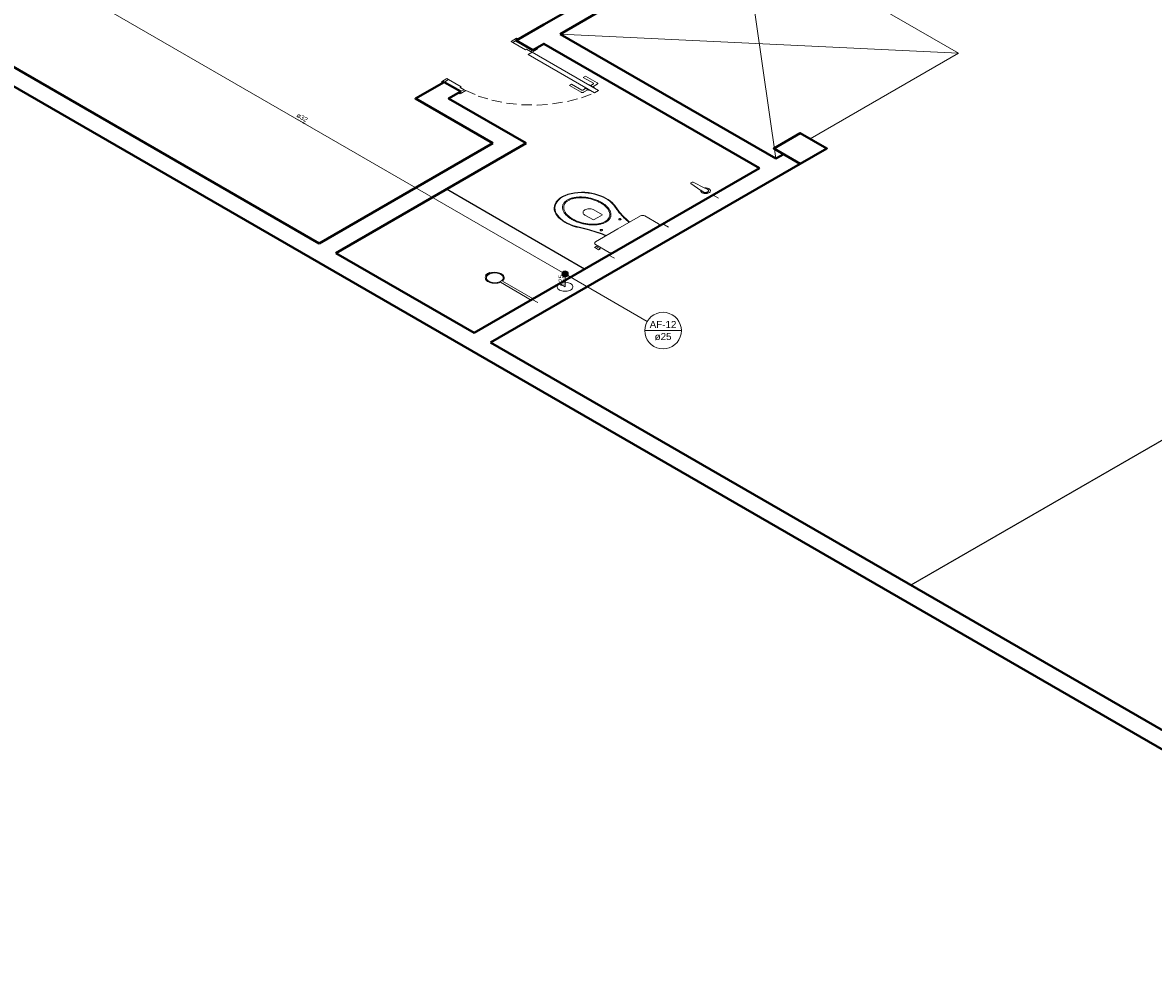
# Model space of a CAD drawing. Header units: millimetres. Extents: x 1946 to 2089, y 4107 to 4191.
# Tile 3 of 12: x 2000 to 2036, y 4109 to 4138. Entities that reach past the tile are written whole.
import ezdxf

# ---------------------------------------------------------------- set-up
doc = ezdxf.new("R2010")
doc.units = ezdxf.units.MM
doc.header["$MEASUREMENT"] = 0
doc.linetypes.add('HIDDEN2', pattern=[0.47625, 0.3175, -0.15875])
for name, color, linetype, lineweight in [('AF-Colunas', 4, 'Continuous', 5), ('AF-Condutos', 4, 'Continuous', 5), ('AF-Indicação coluna', 5, 'Continuous', 5), ('AF-Sentido conduto', 9, 'Continuous', 5), ('AF-Textos conduto', 7, 'Continuous', 5), ('MB_ALVENARIA', 7, 'Continuous', 40), ('MB_ESQUADRIA', 7, 'Continuous', 5), ('MB_MOBILIÁRIO', 8, 'Continuous', 13), ('Nível 1', 7, 'Continuous', 5)]:
    doc.layers.add(name, color=color, linetype=linetype, lineweight=lineweight)
doc.layers.add('ARQ-PISO', color=8, linetype='Continuous')
doc.styles.add('Arial', font='txt')

msp = doc.modelspace()

# ---------------------------------------------------------------- hatches: boundary and pattern name
at = {"layer": 'AF-Sentido conduto', "linetype": 'Continuous'}
for points in [[(2009.163, 4134.734), (2009.093, 4134.805), (2009.067, 4134.76)], [(2017.288, 4129.643), (2017.314, 4129.74), (2017.262, 4129.74)]]:
    msp.add_hatch(color=256, dxfattribs=at).paths.add_polyline_path(points)

# ---------------------------------------------------------------- linework, layer by layer
at = {"layer": 'AF-Colunas', "const_width": 0.1}
msp.add_lwpolyline([(2017.338, 4130.043, 1), (2017.238, 4130.043, 1)], format="xyb", close=True, dxfattribs=at)
at = {"layer": 'AF-Colunas'}
msp.add_circle((2017.288, 4130.043), 0.1, dxfattribs=at)
at = {"layer": 'AF-Condutos'}
for p, q in [((2000.865, 4139.525), (2017.202, 4130.093)), ((2017.288, 4129.943), (2017.288, 4129.643))]:
    msp.add_line(p, q, dxfattribs=at)
msp.add_lwpolyline([(2017.461, 4129.743), (2017.429, 4129.759), (2017.392, 4129.771), (2017.352, 4129.78), (2017.31, 4129.784), (2017.267, 4129.784), (2017.225, 4129.78), (2017.185, 4129.771), (2017.148, 4129.759), (2017.115, 4129.743), (2017.088, 4129.724), (2017.066, 4129.703), (2017.052, 4129.68), (2017.044, 4129.655), (2017.044, 4129.631), (2017.052, 4129.606), (2017.066, 4129.583), (2017.088, 4129.562), (2017.115, 4129.543), (2017.148, 4129.527), (2017.185, 4129.515), (2017.225, 4129.506), (2017.267, 4129.502), (2017.31, 4129.502), (2017.352, 4129.506), (2017.392, 4129.515), (2017.429, 4129.527), (2017.461, 4129.543), (2017.489, 4129.562), (2017.51, 4129.583), (2017.525, 4129.606), (2017.532, 4129.631), (2017.532, 4129.655), (2017.525, 4129.68), (2017.51, 4129.703), (2017.489, 4129.724), (2017.461, 4129.743)], dxfattribs=at)
at = {"layer": 'AF-Indicação coluna'}
for p, q in [((2019.86, 4128.558), (2017.375, 4129.993)), ((2019.784, 4128.271), (2020.93, 4128.271))]:
    msp.add_line(p, q, dxfattribs=at)
msp.add_lwpolyline([(2020.93, 4128.271), (2020.921, 4128.371), (2020.895, 4128.467), (2020.853, 4128.558), (2020.796, 4128.64), (2020.725, 4128.711), (2020.643, 4128.768), (2020.553, 4128.81), (2020.456, 4128.836), (2020.357, 4128.845), (2020.257, 4128.836), (2020.161, 4128.81), (2020.07, 4128.768), (2019.988, 4128.711), (2019.918, 4128.64), (2019.86, 4128.558), (2019.818, 4128.467), (2019.792, 4128.371), (2019.784, 4128.271), (2019.792, 4128.172), (2019.818, 4128.075), (2019.86, 4127.985), (2019.918, 4127.903), (2019.988, 4127.832), (2020.07, 4127.775), (2020.161, 4127.733), (2020.257, 4127.707), (2020.357, 4127.698), (2020.456, 4127.707), (2020.553, 4127.733), (2020.643, 4127.775), (2020.725, 4127.832), (2020.796, 4127.903), (2020.853, 4127.985), (2020.895, 4128.075), (2020.921, 4128.172), (2020.93, 4128.271)], dxfattribs=at)
at = {"layer": 'AF-Sentido conduto'}
for points in [[(2008.817, 4134.934), (2009.163, 4134.734)], [(2017.288, 4130.043), (2017.288, 4129.643)]]:
    msp.add_lwpolyline(points, dxfattribs=at)
at = {"layer": 'ARQ-PISO'}
msp.add_line((2017.901, 4130.197), (2013.571, 4132.697), dxfattribs=at)
msp.add_lwpolyline([(2039.378, 4126.797), (2028.12, 4120.297)], dxfattribs=at)
at = {"layer": 'MB_ALVENARIA'}
for p, q in [((2047.484, 4108.517), (1946.394, 4166.881)), ((2009.587, 4130.997), (1995.73, 4138.997)), ((2015.753, 4137.357), (2016.619, 4137.857)), ((2017.139, 4137.557), (2023.894, 4133.657)), ((2014.437, 4128.197), (2010.106, 4130.697)), ((2038.928, 4114.057), (2014.956, 4127.897))]:
    msp.add_line(p, q, dxfattribs=at)
for points in [[(2016.619, 4137.857), (2018.005, 4138.657)], [(2017.139, 4137.557), (2018.524, 4138.357)], [(2016.273, 4137.057), (2015.753, 4137.357)], [(2016.273, 4137.057), (2016.619, 4137.257), (2023.374, 4133.357)], [(2015.025, 4134.137), (2012.601, 4135.537), (2013.501, 4136.057)], [(2014.021, 4135.757), (2013.501, 4136.057)], [(2016.065, 4134.137), (2013.64, 4135.537), (2014.021, 4135.757)], [(2024.656, 4133.497), (2025.487, 4133.977), (2024.656, 4134.457), (2023.824, 4133.977), (2024.656, 4133.497)], [(2015.025, 4134.137), (2009.587, 4130.997)], [(2016.065, 4134.137), (2010.106, 4130.697)], [(2023.894, 4133.657), (2024.136, 4133.797)], [(2014.437, 4128.197), (2023.374, 4133.357)], [(2014.437, 4128.197), (2023.374, 4133.357), (2023.374, 4133.357)], [(2014.956, 4127.897), (2024.656, 4133.497)]]:
    msp.add_lwpolyline(points, dxfattribs=at)
at = {"layer": 'MB_ESQUADRIA'}
for p, q in [((2015.649, 4137.297), (2015.77, 4137.367)), ((2015.649, 4137.297), (2015.77, 4137.367)), ((2015.649, 4137.297), (2015.77, 4137.367)), ((2015.649, 4137.297), (2015.77, 4137.367)), ((2016.047, 4137.067), (2015.649, 4137.297)), ((2016.047, 4137.067), (2015.649, 4137.297)), ((2016.047, 4137.067), (2015.649, 4137.297)), ((2016.047, 4137.067), (2015.649, 4137.297)), ((2016.082, 4137.087), (2016.047, 4137.067)), ((2016.082, 4137.087), (2016.047, 4137.067)), ((2016.082, 4137.087), (2016.047, 4137.067)), ((2016.082, 4137.087), (2016.047, 4137.067)), ((2016.082, 4137.087), (2016.203, 4137.017)), ((2016.082, 4137.087), (2016.203, 4137.017)), ((2016.082, 4137.087), (2016.203, 4137.017)), ((2016.082, 4137.087), (2016.203, 4137.017)), ((2016.203, 4137.017), (2016.29, 4137.067)), ((2016.203, 4137.017), (2016.29, 4137.067)), ((2016.203, 4137.017), (2016.29, 4137.067)), ((2016.203, 4137.017), (2016.29, 4137.067)), ((2013.64, 4136.136), (2013.518, 4136.066)), ((2013.64, 4136.136), (2013.518, 4136.066)), ((2014.038, 4135.907), (2013.64, 4136.136)), ((2014.038, 4135.907), (2013.64, 4136.136)), ((2017.926, 4136.241), (2017.856, 4136.201)), ((2017.926, 4136.241), (2017.856, 4136.201)), ((2017.856, 4136.201), (2018.175, 4136.017)), ((2017.856, 4136.201), (2018.175, 4136.017)), ((2018.296, 4136.027), (2017.926, 4136.241)), ((2018.296, 4136.027), (2017.926, 4136.241)), ((2014.003, 4135.887), (2014.038, 4135.907)), ((2014.003, 4135.887), (2014.038, 4135.907)), ((2014.003, 4135.887), (2014.125, 4135.817)), ((2014.003, 4135.887), (2014.125, 4135.817)), ((2014.125, 4135.817), (2014.038, 4135.767)), ((2014.125, 4135.817), (2014.038, 4135.767)), ((2017.423, 4135.951), (2017.492, 4135.991)), ((2017.423, 4135.951), (2017.492, 4135.991)), ((2017.794, 4135.737), (2017.423, 4135.951)), ((2017.794, 4135.737), (2017.423, 4135.951)), ((2017.492, 4135.991), (2017.811, 4135.807)), ((2017.492, 4135.991), (2017.811, 4135.807)), ((2017.846, 4135.807), (2017.928, 4135.854)), ((2017.846, 4135.807), (2017.928, 4135.854)), ((2017.997, 4135.814), (2017.863, 4135.737)), ((2017.997, 4135.814), (2017.863, 4135.737)), ((2017.893, 4135.874), (2017.915, 4135.887)), ((2017.893, 4135.874), (2017.915, 4135.887)), ((2018.04, 4135.789), (2017.893, 4135.874)), ((2018.04, 4135.789), (2017.893, 4135.874)), ((2018.058, 4135.97), (2018.036, 4135.957)), ((2018.058, 4135.97), (2018.036, 4135.957)), ((2018.062, 4135.802), (2018.04, 4135.789)), ((2018.062, 4135.802), (2018.04, 4135.789)), ((2018.206, 4135.884), (2018.058, 4135.97)), ((2018.206, 4135.884), (2018.058, 4135.97)), ((2018.175, 4135.997), (2018.093, 4135.949)), ((2018.175, 4135.997), (2018.093, 4135.949)), ((2018.162, 4135.909), (2018.296, 4135.987)), ((2018.162, 4135.909), (2018.296, 4135.987)), ((2018.184, 4135.872), (2018.206, 4135.884)), ((2018.184, 4135.872), (2018.206, 4135.884))]:
    msp.add_line(p, q, dxfattribs=at)
at = {"layer": 'MB_ESQUADRIA', "linetype": 'Continuous'}
for points in [[(2022.854, 4140.857), (2029.609, 4136.957)], [(2022.854, 4140.857), (2023.894, 4133.657)], [(2017.139, 4137.557), (2029.609, 4136.957)], [(2024.967, 4134.277), (2029.609, 4136.957)]]:
    msp.add_lwpolyline(points, dxfattribs=at)
at = {"layer": 'MB_ESQUADRIA'}
for points in [[(2015.649, 4137.297), (2015.597, 4137.327), (2015.77, 4137.427), (2015.822, 4137.397), (2015.77, 4137.367)], [(2015.649, 4137.297), (2015.597, 4137.327), (2015.77, 4137.427), (2015.822, 4137.397), (2015.77, 4137.367)], [(2015.649, 4137.297), (2015.597, 4137.327), (2015.77, 4137.427), (2015.822, 4137.397), (2015.77, 4137.367)], [(2015.649, 4137.297), (2015.597, 4137.327), (2015.77, 4137.427), (2015.822, 4137.397), (2015.77, 4137.367)], [(2018.212, 4135.717), (2016.134, 4136.917), (2016.255, 4136.987), (2018.334, 4135.787), (2018.212, 4135.717)], [(2016.29, 4137.067), (2016.376, 4137.117), (2016.428, 4137.087), (2016.255, 4136.987), (2016.203, 4137.017), (2016.203, 4137.017)], [(2016.29, 4137.067), (2016.376, 4137.117), (2016.428, 4137.087), (2016.255, 4136.987), (2016.203, 4137.017), (2016.203, 4137.017)], [(2016.29, 4137.067), (2016.376, 4137.117), (2016.428, 4137.087), (2016.255, 4136.987), (2016.203, 4137.017), (2016.203, 4137.017)], [(2016.29, 4137.067), (2016.376, 4137.117), (2016.428, 4137.087), (2016.255, 4136.987), (2016.203, 4137.017), (2016.203, 4137.017)], [(2013.64, 4136.136), (2013.588, 4136.166), (2013.414, 4136.066), (2013.466, 4136.036), (2013.518, 4136.066)], [(2013.64, 4136.136), (2013.588, 4136.166), (2013.414, 4136.066), (2013.466, 4136.036), (2013.518, 4136.066)], [(2014.038, 4135.767), (2013.952, 4135.717), (2014.004, 4135.687), (2014.177, 4135.787), (2014.125, 4135.817), (2014.125, 4135.817)], [(2014.038, 4135.767), (2013.952, 4135.717), (2014.004, 4135.687), (2014.177, 4135.787), (2014.125, 4135.817), (2014.125, 4135.817)], [(2017.811, 4135.807), (2017.814, 4135.805), (2017.818, 4135.804), (2017.822, 4135.803), (2017.826, 4135.803), (2017.83, 4135.803), (2017.835, 4135.803), (2017.839, 4135.804), (2017.842, 4135.805), (2017.846, 4135.807)], [(2017.811, 4135.807), (2017.814, 4135.805), (2017.818, 4135.804), (2017.822, 4135.803), (2017.826, 4135.803), (2017.83, 4135.803), (2017.835, 4135.803), (2017.839, 4135.804), (2017.842, 4135.805), (2017.846, 4135.807)], [(2018.175, 4135.997), (2018.178, 4135.999), (2018.18, 4136.001), (2018.181, 4136.003), (2018.182, 4136.005), (2018.182, 4136.008), (2018.181, 4136.01), (2018.18, 4136.013), (2018.178, 4136.015), (2018.175, 4136.017)], [(2018.175, 4135.997), (2018.178, 4135.999), (2018.18, 4136.001), (2018.181, 4136.003), (2018.182, 4136.005), (2018.182, 4136.008), (2018.181, 4136.01), (2018.18, 4136.013), (2018.178, 4136.015), (2018.175, 4136.017)], [(2018.296, 4135.987), (2018.299, 4135.988), (2018.302, 4135.99), (2018.304, 4135.992), (2018.306, 4135.995), (2018.307, 4135.997), (2018.309, 4135.999), (2018.31, 4136.002), (2018.31, 4136.004), (2018.31, 4136.007), (2018.31, 4136.009), (2018.31, 4136.012), (2018.309, 4136.014), (2018.307, 4136.016), (2018.306, 4136.019), (2018.304, 4136.021), (2018.302, 4136.023), (2018.299, 4136.025), (2018.296, 4136.027)], [(2018.296, 4135.987), (2018.299, 4135.988), (2018.302, 4135.99), (2018.304, 4135.992), (2018.306, 4135.995), (2018.307, 4135.997), (2018.309, 4135.999), (2018.31, 4136.002), (2018.31, 4136.004), (2018.31, 4136.007), (2018.31, 4136.009), (2018.31, 4136.012), (2018.309, 4136.014), (2018.307, 4136.016), (2018.306, 4136.019), (2018.304, 4136.021), (2018.302, 4136.023), (2018.299, 4136.025), (2018.296, 4136.027)], [(2017.794, 4135.737), (2017.797, 4135.735), (2017.8, 4135.734), (2017.804, 4135.732), (2017.808, 4135.731), (2017.812, 4135.73), (2017.816, 4135.73), (2017.82, 4135.729), (2017.824, 4135.729), (2017.828, 4135.729), (2017.833, 4135.729), (2017.837, 4135.729), (2017.841, 4135.73), (2017.845, 4135.73), (2017.849, 4135.731), (2017.853, 4135.732), (2017.856, 4135.734), (2017.86, 4135.735), (2017.863, 4135.737)], [(2017.794, 4135.737), (2017.797, 4135.735), (2017.8, 4135.734), (2017.804, 4135.732), (2017.808, 4135.731), (2017.812, 4135.73), (2017.816, 4135.73), (2017.82, 4135.729), (2017.824, 4135.729), (2017.828, 4135.729), (2017.833, 4135.729), (2017.837, 4135.729), (2017.841, 4135.73), (2017.845, 4135.73), (2017.849, 4135.731), (2017.853, 4135.732), (2017.856, 4135.734), (2017.86, 4135.735), (2017.863, 4135.737)]]:
    msp.add_lwpolyline(points, dxfattribs=at)
at = {"layer": 'MB_ESQUADRIA', "linetype": 'HIDDEN2'}
msp.add_lwpolyline([(2014.177, 4135.787), (2014.566, 4135.619), (2014.994, 4135.487), (2015.453, 4135.395), (2015.93, 4135.344), (2016.416, 4135.335), (2016.898, 4135.37), (2017.365, 4135.446), (2017.807, 4135.562), (2018.212, 4135.717)], dxfattribs=at)
msp.add_lwpolyline([(2014.177, 4135.787), (2014.566, 4135.619), (2014.994, 4135.487), (2015.453, 4135.395), (2015.93, 4135.344), (2016.416, 4135.335), (2016.898, 4135.37), (2017.365, 4135.446), (2017.807, 4135.562), (2018.212, 4135.717)], dxfattribs=at)
at = {"layer": 'MB_MOBILIÁRIO'}
for p, q in [((2021.23, 4132.896), (2021.266, 4132.917)), ((2021.665, 4132.737), (2021.3, 4132.917)), ((2021.538, 4132.664), (2021.229, 4132.877)), ((2021.61, 4132.62), (2021.542, 4132.665)), ((2021.745, 4132.697), (2021.665, 4132.737)), ((2018.807, 4130.72), (2020.218, 4131.534)), ((2014.948, 4130.077), (2014.935, 4130.091)), ((2014.798, 4130.012), (2014.824, 4130.005)), ((2014.855, 4130.059), (2014.877, 4130.046)), ((2014.855, 4130.059), (2014.877, 4130.046)), ((2015.261, 4129.785), (2016.224, 4129.229)), ((2015.33, 4129.825), (2016.293, 4129.269)), ((2016.293, 4129.269), (2016.224, 4129.229))]:
    msp.add_line(p, q, dxfattribs=at)
for points in [[(2021.3, 4132.917), (2021.296, 4132.919), (2021.293, 4132.92), (2021.289, 4132.92), (2021.285, 4132.921), (2021.281, 4132.921), (2021.277, 4132.92), (2021.273, 4132.919), (2021.269, 4132.918), (2021.266, 4132.917)], [(2018.125, 4132.577), (2018.019, 4132.594), (2017.909, 4132.604), (2017.799, 4132.607), (2017.688, 4132.602), (2017.58, 4132.589), (2017.475, 4132.569), (2017.374, 4132.542), (2017.28, 4132.508), (2017.194, 4132.468)], [(2018.118, 4132.564), (2018.014, 4132.581), (2017.907, 4132.591), (2017.799, 4132.593), (2017.692, 4132.588), (2017.586, 4132.576), (2017.483, 4132.556), (2017.386, 4132.53), (2017.294, 4132.497), (2017.21, 4132.458)], [(2018.798, 4132.221), (2018.747, 4132.273), (2018.689, 4132.322), (2018.625, 4132.368), (2018.553, 4132.411), (2018.476, 4132.45), (2018.393, 4132.485), (2018.305, 4132.516), (2018.213, 4132.542), (2018.118, 4132.564)], [(2018.819, 4132.226), (2018.767, 4132.279), (2018.708, 4132.329), (2018.642, 4132.376), (2018.569, 4132.419), (2018.49, 4132.459), (2018.406, 4132.495), (2018.316, 4132.527), (2018.223, 4132.554), (2018.125, 4132.577)], [(2021.23, 4132.896), (2021.228, 4132.894), (2021.225, 4132.892), (2021.224, 4132.89), (2021.223, 4132.887), (2021.223, 4132.885), (2021.224, 4132.883), (2021.225, 4132.881), (2021.226, 4132.878), (2021.229, 4132.877)], [(2021.538, 4132.664), (2021.536, 4132.652), (2021.538, 4132.64), (2021.542, 4132.628), (2021.549, 4132.617), (2021.559, 4132.606), (2021.571, 4132.596), (2021.586, 4132.588), (2021.602, 4132.58), (2021.62, 4132.574), (2021.64, 4132.569), (2021.66, 4132.566), (2021.681, 4132.565), (2021.702, 4132.565), (2021.723, 4132.567), (2021.743, 4132.571), (2021.761, 4132.576), (2021.779, 4132.583), (2021.795, 4132.591), (2021.809, 4132.6), (2021.82, 4132.61), (2021.829, 4132.621), (2021.835, 4132.632), (2021.839, 4132.644), (2021.839, 4132.656), (2021.837, 4132.668), (2021.831, 4132.68), (2021.823, 4132.691), (2021.813, 4132.702), (2021.8, 4132.711), (2021.785, 4132.72), (2021.768, 4132.727), (2021.749, 4132.732), (2021.729, 4132.736), (2021.709, 4132.739), (2021.688, 4132.74), (2021.667, 4132.739)], [(2021.61, 4132.62), (2021.618, 4132.614), (2021.627, 4132.609), (2021.637, 4132.605), (2021.648, 4132.602), (2021.659, 4132.599), (2021.671, 4132.597), (2021.683, 4132.597), (2021.696, 4132.597), (2021.708, 4132.598), (2021.72, 4132.6), (2021.731, 4132.603), (2021.742, 4132.606), (2021.752, 4132.61), (2021.76, 4132.616), (2021.768, 4132.621), (2021.774, 4132.627), (2021.779, 4132.634), (2021.782, 4132.641), (2021.784, 4132.648), (2021.784, 4132.655), (2021.783, 4132.662), (2021.78, 4132.669), (2021.776, 4132.676), (2021.77, 4132.682), (2021.763, 4132.688), (2021.754, 4132.693), (2021.745, 4132.697)], [(2017.188, 4132.464), (2017.118, 4132.414), (2017.06, 4132.36), (2017.013, 4132.302), (2016.978, 4132.241), (2016.956, 4132.179), (2016.947, 4132.115), (2016.951, 4132.051), (2016.968, 4131.988), (2016.998, 4131.926)], [(2017.205, 4132.455), (2017.137, 4132.406), (2017.08, 4132.353), (2017.034, 4132.297), (2017, 4132.238), (2016.979, 4132.177), (2016.97, 4132.115), (2016.974, 4132.052), (2016.991, 4131.991), (2017.02, 4131.931)], [(2018.569, 4131.67), (2018.548, 4131.659), (2018.527, 4131.649), (2018.505, 4131.639), (2018.482, 4131.63), (2018.458, 4131.622), (2018.433, 4131.615), (2018.408, 4131.608), (2018.382, 4131.602), (2018.355, 4131.597), (2018.355, 4131.597), (2018.355, 4131.597), (2018.355, 4131.597), (2018.324, 4131.592), (2018.292, 4131.588), (2018.26, 4131.585), (2018.228, 4131.582), (2018.195, 4131.581), (2018.163, 4131.58), (2018.13, 4131.58), (2018.098, 4131.582), (2018.065, 4131.584), (2018.065, 4131.584), (2018.065, 4131.584), (2018.065, 4131.584), (2018.032, 4131.587), (2017.999, 4131.59), (2017.966, 4131.595), (2017.934, 4131.6), (2017.902, 4131.605), (2017.87, 4131.612), (2017.839, 4131.619), (2017.808, 4131.627), (2017.778, 4131.636), (2017.778, 4131.636), (2017.778, 4131.636), (2017.778, 4131.636), (2017.745, 4131.646), (2017.712, 4131.657), (2017.68, 4131.669), (2017.649, 4131.681), (2017.618, 4131.694), (2017.588, 4131.708), (2017.559, 4131.722), (2017.531, 4131.736), (2017.504, 4131.751), (2017.504, 4131.751), (2017.504, 4131.751), (2017.504, 4131.751), (2017.478, 4131.767), (2017.452, 4131.783), (2017.428, 4131.8), (2017.405, 4131.817), (2017.382, 4131.835), (2017.361, 4131.853), (2017.341, 4131.872), (2017.322, 4131.89), (2017.304, 4131.91), (2017.304, 4131.91), (2017.304, 4131.91), (2017.304, 4131.91), (2017.289, 4131.927), (2017.275, 4131.945), (2017.263, 4131.963), (2017.251, 4131.981), (2017.241, 4132), (2017.232, 4132.018), (2017.225, 4132.037), (2017.218, 4132.056), (2017.213, 4132.076), (2017.213, 4132.076), (2017.213, 4132.076), (2017.213, 4132.076), (2017.21, 4132.094), (2017.208, 4132.113), (2017.207, 4132.132), (2017.208, 4132.151), (2017.211, 4132.169), (2017.215, 4132.188), (2017.221, 4132.207), (2017.228, 4132.225), (2017.236, 4132.243), (2017.236, 4132.243), (2017.236, 4132.243), (2017.236, 4132.243), (2017.245, 4132.258), (2017.255, 4132.273), (2017.267, 4132.288), (2017.28, 4132.302), (2017.294, 4132.316), (2017.31, 4132.329), (2017.326, 4132.342), (2017.344, 4132.354), (2017.364, 4132.366), (2017.364, 4132.366), (2017.364, 4132.366), (2017.364, 4132.366), (2017.384, 4132.377), (2017.405, 4132.388), (2017.427, 4132.397), (2017.45, 4132.406), (2017.474, 4132.415), (2017.499, 4132.422), (2017.524, 4132.429), (2017.55, 4132.435), (2017.577, 4132.44), (2017.577, 4132.44), (2017.577, 4132.44), (2017.577, 4132.44), (2017.608, 4132.445), (2017.64, 4132.449), (2017.672, 4132.452), (2017.704, 4132.454), (2017.737, 4132.456), (2017.769, 4132.456), (2017.802, 4132.456), (2017.834, 4132.455), (2017.867, 4132.453), (2017.867, 4132.453), (2017.867, 4132.453), (2017.867, 4132.453), (2017.9, 4132.45), (2017.933, 4132.446), (2017.966, 4132.442), (2017.998, 4132.437), (2018.03, 4132.431), (2018.062, 4132.424), (2018.093, 4132.417), (2018.124, 4132.409), (2018.154, 4132.401), (2018.154, 4132.401), (2018.154, 4132.401), (2018.154, 4132.401), (2018.188, 4132.39), (2018.22, 4132.379), (2018.252, 4132.368), (2018.284, 4132.355), (2018.314, 4132.342), (2018.344, 4132.329), (2018.373, 4132.315), (2018.401, 4132.3), (2018.428, 4132.285), (2018.428, 4132.285), (2018.428, 4132.285), (2018.428, 4132.285), (2018.454, 4132.269), (2018.48, 4132.253), (2018.504, 4132.236), (2018.528, 4132.219), (2018.55, 4132.202), (2018.571, 4132.183), (2018.591, 4132.165), (2018.611, 4132.146), (2018.629, 4132.127), (2018.629, 4132.127), (2018.629, 4132.127), (2018.629, 4132.127), (2018.643, 4132.109), (2018.657, 4132.092), (2018.67, 4132.074), (2018.681, 4132.055), (2018.691, 4132.037), (2018.7, 4132.018), (2018.708, 4131.999), (2018.714, 4131.98), (2018.719, 4131.961), (2018.719, 4131.961), (2018.719, 4131.961), (2018.719, 4131.961), (2018.722, 4131.942), (2018.724, 4131.923), (2018.725, 4131.905), (2018.724, 4131.886), (2018.721, 4131.867), (2018.717, 4131.848), (2018.712, 4131.83), (2018.704, 4131.812), (2018.696, 4131.793), (2018.696, 4131.793), (2018.696, 4131.793), (2018.696, 4131.793), (2018.687, 4131.778), (2018.677, 4131.763), (2018.665, 4131.749), (2018.652, 4131.734), (2018.638, 4131.72), (2018.623, 4131.707), (2018.606, 4131.694), (2018.588, 4131.682), (2018.569, 4131.67), (2018.569, 4131.67), (2018.569, 4131.67)], [(2018.541, 4131.687), (2018.522, 4131.676), (2018.502, 4131.667), (2018.481, 4131.657), (2018.459, 4131.649), (2018.437, 4131.641), (2018.414, 4131.634), (2018.39, 4131.628), (2018.366, 4131.623), (2018.341, 4131.618), (2018.341, 4131.618), (2018.341, 4131.618), (2018.341, 4131.618), (2018.311, 4131.613), (2018.281, 4131.609), (2018.251, 4131.606), (2018.22, 4131.604), (2018.19, 4131.603), (2018.159, 4131.602), (2018.128, 4131.602), (2018.097, 4131.603), (2018.066, 4131.605), (2018.066, 4131.605), (2018.066, 4131.605), (2018.066, 4131.605), (2018.035, 4131.608), (2018.003, 4131.612), (2017.972, 4131.616), (2017.941, 4131.621), (2017.91, 4131.626), (2017.88, 4131.632), (2017.85, 4131.639), (2017.821, 4131.647), (2017.792, 4131.655), (2017.792, 4131.655), (2017.792, 4131.655), (2017.792, 4131.655), (2017.76, 4131.665), (2017.729, 4131.676), (2017.698, 4131.687), (2017.668, 4131.699), (2017.639, 4131.711), (2017.61, 4131.724), (2017.582, 4131.737), (2017.555, 4131.752), (2017.529, 4131.766), (2017.529, 4131.766), (2017.529, 4131.766), (2017.529, 4131.766), (2017.504, 4131.781), (2017.48, 4131.797), (2017.456, 4131.813), (2017.434, 4131.829), (2017.413, 4131.846), (2017.392, 4131.864), (2017.373, 4131.881), (2017.354, 4131.899), (2017.337, 4131.918), (2017.337, 4131.918), (2017.337, 4131.918), (2017.337, 4131.918), (2017.323, 4131.934), (2017.31, 4131.951), (2017.298, 4131.969), (2017.287, 4131.986), (2017.277, 4132.004), (2017.269, 4132.022), (2017.262, 4132.04), (2017.256, 4132.058), (2017.251, 4132.076), (2017.251, 4132.076), (2017.251, 4132.076), (2017.251, 4132.076), (2017.248, 4132.094), (2017.246, 4132.112), (2017.245, 4132.129), (2017.246, 4132.147), (2017.249, 4132.165), (2017.253, 4132.183), (2017.258, 4132.2), (2017.265, 4132.218), (2017.273, 4132.235), (2017.273, 4132.235), (2017.273, 4132.235), (2017.273, 4132.235), (2017.281, 4132.249), (2017.29, 4132.263), (2017.301, 4132.277), (2017.313, 4132.29), (2017.327, 4132.303), (2017.341, 4132.316), (2017.357, 4132.327), (2017.374, 4132.339), (2017.392, 4132.35), (2017.392, 4132.35), (2017.392, 4132.35), (2017.392, 4132.35), (2017.411, 4132.36), (2017.43, 4132.37), (2017.451, 4132.379), (2017.473, 4132.387), (2017.495, 4132.395), (2017.518, 4132.402), (2017.542, 4132.408), (2017.566, 4132.414), (2017.591, 4132.419), (2017.591, 4132.419), (2017.591, 4132.419), (2017.591, 4132.419), (2017.621, 4132.423), (2017.651, 4132.427), (2017.681, 4132.43), (2017.712, 4132.432), (2017.743, 4132.434), (2017.773, 4132.434), (2017.804, 4132.434), (2017.835, 4132.433), (2017.866, 4132.431), (2017.866, 4132.431), (2017.866, 4132.431), (2017.866, 4132.431), (2017.898, 4132.428), (2017.929, 4132.425), (2017.96, 4132.421), (2017.991, 4132.416), (2018.022, 4132.41), (2018.052, 4132.404), (2018.082, 4132.397), (2018.111, 4132.39), (2018.14, 4132.381), (2018.14, 4132.381), (2018.14, 4132.381), (2018.14, 4132.381), (2018.172, 4132.371), (2018.203, 4132.361), (2018.234, 4132.35), (2018.264, 4132.338), (2018.293, 4132.325), (2018.322, 4132.313), (2018.35, 4132.299), (2018.377, 4132.285), (2018.403, 4132.27), (2018.403, 4132.27), (2018.403, 4132.27), (2018.403, 4132.27), (2018.428, 4132.255), (2018.452, 4132.24), (2018.476, 4132.224), (2018.498, 4132.207), (2018.52, 4132.19), (2018.54, 4132.173), (2018.559, 4132.155), (2018.578, 4132.137), (2018.595, 4132.119), (2018.595, 4132.119), (2018.595, 4132.119), (2018.595, 4132.119), (2018.609, 4132.102), (2018.622, 4132.085), (2018.634, 4132.068), (2018.645, 4132.05), (2018.655, 4132.033), (2018.663, 4132.015), (2018.67, 4131.997), (2018.676, 4131.979), (2018.681, 4131.96), (2018.681, 4131.96), (2018.681, 4131.96), (2018.681, 4131.96), (2018.685, 4131.943), (2018.686, 4131.925), (2018.687, 4131.907), (2018.686, 4131.889), (2018.683, 4131.871), (2018.68, 4131.854), (2018.674, 4131.836), (2018.668, 4131.819), (2018.659, 4131.802), (2018.659, 4131.802), (2018.659, 4131.802), (2018.659, 4131.802), (2018.651, 4131.787), (2018.642, 4131.773), (2018.631, 4131.76), (2018.619, 4131.746), (2018.606, 4131.733), (2018.591, 4131.721), (2018.575, 4131.709), (2018.558, 4131.698), (2018.541, 4131.687), (2018.541, 4131.687), (2018.541, 4131.687)], [(2018.798, 4132.221), (2018.815, 4132.197), (2018.832, 4132.173), (2018.849, 4132.148), (2018.867, 4132.124), (2018.884, 4132.1), (2018.901, 4132.076), (2018.918, 4132.052), (2018.936, 4132.028), (2018.953, 4132.004)], [(2018.819, 4132.226), (2018.836, 4132.202), (2018.853, 4132.178), (2018.871, 4132.154), (2018.888, 4132.13), (2018.905, 4132.106), (2018.922, 4132.081), (2018.94, 4132.057), (2018.957, 4132.033), (2018.974, 4132.009)], [(2016.998, 4131.926), (2017.038, 4131.87), (2017.085, 4131.816), (2017.14, 4131.764), (2017.202, 4131.716), (2017.271, 4131.67), (2017.347, 4131.628), (2017.428, 4131.59), (2017.515, 4131.556), (2017.606, 4131.526)], [(2017.02, 4131.931), (2017.058, 4131.876), (2017.104, 4131.822), (2017.158, 4131.772), (2017.219, 4131.724), (2017.287, 4131.679), (2017.361, 4131.638), (2017.44, 4131.601), (2017.526, 4131.567), (2017.615, 4131.538)], [(2018.189, 4132.053), (2018.163, 4132.065), (2018.133, 4132.075), (2018.1, 4132.082), (2018.066, 4132.086), (2018.032, 4132.086), (2017.998, 4132.082), (2017.965, 4132.075), (2017.936, 4132.065), (2017.909, 4132.053), (2017.887, 4132.037), (2017.87, 4132.02), (2017.858, 4132.001), (2017.852, 4131.982), (2017.852, 4131.962), (2017.858, 4131.942), (2017.87, 4131.923), (2017.887, 4131.906), (2017.909, 4131.891)], [(2017.909, 4131.891), (2018.177, 4131.736), (2018.318, 4131.818)], [(2018.189, 4132.053), (2018.457, 4131.898), (2018.316, 4131.816)], [(2020.218, 4131.534), (2020.218, 4131.534), (2020.24, 4131.553), (2020.245, 4131.573), (2020.238, 4131.594), (2020.215, 4131.613), (2019.786, 4131.861), (2019.786, 4131.861), (2019.754, 4131.874), (2019.717, 4131.878), (2019.682, 4131.875), (2019.65, 4131.862), (2018.943, 4131.454)], [(2018.953, 4132.004), (2018.986, 4131.964), (2019.02, 4131.924), (2019.055, 4131.885), (2019.092, 4131.847), (2019.13, 4131.808), (2019.169, 4131.771), (2019.21, 4131.733), (2019.252, 4131.697), (2019.295, 4131.66)], [(2018.974, 4132.009), (2019.006, 4131.97), (2019.04, 4131.93), (2019.075, 4131.892), (2019.112, 4131.853), (2019.15, 4131.815), (2019.189, 4131.778), (2019.229, 4131.741), (2019.271, 4131.704), (2019.314, 4131.668)], [(2017.982, 4131.436), (2017.94, 4131.446), (2017.898, 4131.456), (2017.857, 4131.466), (2017.815, 4131.476), (2017.773, 4131.486), (2017.732, 4131.496), (2017.69, 4131.506), (2017.648, 4131.516), (2017.606, 4131.526)], [(2017.991, 4131.449), (2017.95, 4131.459), (2017.908, 4131.468), (2017.866, 4131.478), (2017.824, 4131.488), (2017.782, 4131.498), (2017.741, 4131.508), (2017.699, 4131.518), (2017.657, 4131.528), (2017.615, 4131.538)], [(2019.03, 4131.772), (2019.025, 4131.774), (2019.019, 4131.776), (2019.013, 4131.778), (2019.007, 4131.778), (2019.001, 4131.778), (2018.994, 4131.778), (2018.988, 4131.776), (2018.983, 4131.774), (2018.978, 4131.772), (2018.974, 4131.769), (2018.97, 4131.766), (2018.968, 4131.762), (2018.967, 4131.759), (2018.967, 4131.755), (2018.968, 4131.751), (2018.97, 4131.748), (2018.974, 4131.745), (2018.978, 4131.742), (2018.983, 4131.74), (2018.988, 4131.738), (2018.994, 4131.736), (2019.001, 4131.736), (2019.007, 4131.736), (2019.013, 4131.736), (2019.019, 4131.738), (2019.025, 4131.74), (2019.03, 4131.742), (2019.034, 4131.745), (2019.037, 4131.748), (2019.039, 4131.751), (2019.041, 4131.755), (2019.041, 4131.759), (2019.039, 4131.762), (2019.037, 4131.766), (2019.034, 4131.769), (2019.03, 4131.772)], [(2019.295, 4131.66), (2019.295, 4131.66), (2019.297, 4131.659)], [(2018.573, 4131.24), (2018.51, 4131.265), (2018.447, 4131.289), (2018.383, 4131.312), (2018.318, 4131.335), (2018.252, 4131.357), (2018.185, 4131.378), (2018.118, 4131.398), (2018.05, 4131.418), (2017.982, 4131.436)], [(2018.586, 4131.251), (2018.523, 4131.276), (2018.459, 4131.3), (2018.395, 4131.324), (2018.33, 4131.346), (2018.263, 4131.368), (2018.196, 4131.39), (2018.129, 4131.41), (2018.06, 4131.43), (2017.991, 4131.449)], [(2018.807, 4130.72), (2018.807, 4130.72), (2018.774, 4130.707), (2018.737, 4130.703), (2018.7, 4130.707), (2018.668, 4130.72), (2018.239, 4130.967), (2018.239, 4130.967), (2018.217, 4130.986), (2018.209, 4131.007), (2018.217, 4131.029), (2018.239, 4131.048), (2018.943, 4131.454)], [(2018.447, 4131.436), (2018.442, 4131.438), (2018.437, 4131.44), (2018.431, 4131.441), (2018.424, 4131.442), (2018.418, 4131.442), (2018.412, 4131.441), (2018.406, 4131.44), (2018.4, 4131.438), (2018.395, 4131.436), (2018.391, 4131.433), (2018.388, 4131.43), (2018.386, 4131.426), (2018.384, 4131.422), (2018.384, 4131.419), (2018.386, 4131.415), (2018.388, 4131.412), (2018.391, 4131.408), (2018.395, 4131.406), (2018.4, 4131.403), (2018.406, 4131.401), (2018.412, 4131.4), (2018.418, 4131.399), (2018.424, 4131.399), (2018.431, 4131.4), (2018.437, 4131.401), (2018.442, 4131.403), (2018.447, 4131.406), (2018.451, 4131.408), (2018.455, 4131.412), (2018.457, 4131.415), (2018.458, 4131.419), (2018.458, 4131.422), (2018.457, 4131.426), (2018.455, 4131.43), (2018.451, 4131.433), (2018.447, 4131.436)], [(2018.586, 4131.251), (2018.586, 4131.251), (2018.589, 4131.25)], [(2018.259, 4130.904), (2018.207, 4130.874), (2018.269, 4130.839), (2018.331, 4130.803), (2018.383, 4130.833), (2018.373, 4130.839), (2018.417, 4130.864)], [(2018.259, 4130.904), (2018.269, 4130.899)], [(2018.269, 4130.899), (2018.313, 4130.924)], [(2018.373, 4130.839), (2018.269, 4130.899)], [(2014.855, 4130.059), (2014.864, 4130.062), (2014.874, 4130.064), (2014.883, 4130.067), (2014.892, 4130.071), (2014.9, 4130.074), (2014.908, 4130.078), (2014.916, 4130.082), (2014.924, 4130.087), (2014.931, 4130.091)], [(2014.935, 4130.091), (2014.934, 4130.091), (2014.934, 4130.091), (2014.934, 4130.091), (2014.934, 4130.091), (2014.934, 4130.091), (2014.933, 4130.092), (2014.933, 4130.092), (2014.933, 4130.092), (2014.933, 4130.092), (2014.932, 4130.092), (2014.932, 4130.092), (2014.932, 4130.092), (2014.932, 4130.092), (2014.931, 4130.092), (2014.931, 4130.091), (2014.931, 4130.091), (2014.931, 4130.091), (2014.931, 4130.091)], [(2015.33, 4129.825), (2015.353, 4129.847), (2015.37, 4129.87), (2015.381, 4129.895), (2015.385, 4129.921), (2015.383, 4129.946), (2015.374, 4129.971), (2015.359, 4129.995), (2015.338, 4130.018), (2015.312, 4130.038), (2015.28, 4130.056), (2015.244, 4130.071), (2015.205, 4130.083), (2015.163, 4130.091), (2015.119, 4130.096), (2015.075, 4130.097), (2015.031, 4130.094), (2014.988, 4130.087), (2014.948, 4130.077)], [(2014.824, 4130.005), (2014.806, 4129.981), (2014.795, 4129.956), (2014.79, 4129.931), (2014.792, 4129.906), (2014.8, 4129.881), (2014.814, 4129.856), (2014.835, 4129.834), (2014.861, 4129.813), (2014.892, 4129.795), (2014.927, 4129.78), (2014.966, 4129.768), (2015.008, 4129.759), (2015.051, 4129.754), (2015.095, 4129.753), (2015.139, 4129.756), (2015.182, 4129.762), (2015.223, 4129.772), (2015.261, 4129.785)], [(2014.798, 4130.015), (2014.797, 4130.014), (2014.797, 4130.014), (2014.797, 4130.014), (2014.797, 4130.014), (2014.797, 4130.014), (2014.797, 4130.014), (2014.797, 4130.014), (2014.797, 4130.014), (2014.797, 4130.013), (2014.797, 4130.013), (2014.797, 4130.013), (2014.797, 4130.013), (2014.797, 4130.013), (2014.797, 4130.013), (2014.797, 4130.013), (2014.797, 4130.012), (2014.798, 4130.012), (2014.798, 4130.012)], [(2014.798, 4130.015), (2014.806, 4130.019), (2014.814, 4130.023), (2014.821, 4130.028), (2014.828, 4130.032), (2014.834, 4130.037), (2014.84, 4130.043), (2014.845, 4130.048), (2014.85, 4130.054), (2014.855, 4130.059)], [(2015.275, 4130.033), (2015.24, 4130.05), (2015.2, 4130.064), (2015.156, 4130.073), (2015.111, 4130.077), (2015.064, 4130.077), (2015.019, 4130.073), (2014.976, 4130.064), (2014.935, 4130.05), (2014.9, 4130.033), (2014.87, 4130.013), (2014.847, 4129.99), (2014.831, 4129.964), (2014.823, 4129.938), (2014.823, 4129.911), (2014.831, 4129.885), (2014.847, 4129.86), (2014.87, 4129.837), (2014.9, 4129.817), (2014.935, 4129.799), (2014.976, 4129.786), (2015.019, 4129.777), (2015.064, 4129.772), (2015.111, 4129.772), (2015.156, 4129.777), (2015.2, 4129.786), (2015.24, 4129.799), (2015.275, 4129.817), (2015.305, 4129.837), (2015.328, 4129.86), (2015.344, 4129.885), (2015.352, 4129.911), (2015.352, 4129.938), (2015.344, 4129.964), (2015.328, 4129.99), (2015.305, 4130.013), (2015.275, 4130.033)], [(2014.948, 4130.077), (2014.931, 4130.071), (2014.914, 4130.065), (2014.898, 4130.058), (2014.883, 4130.05), (2014.869, 4130.042), (2014.856, 4130.033), (2014.844, 4130.024), (2014.833, 4130.014), (2014.824, 4130.005)]]:
    msp.add_lwpolyline(points, dxfattribs=at)
at = {"layer": 'Nível 1'}
for p, q in [((2021.922, 4132.518), (2022.095, 4132.418)), ((2020.35, 4131.611), (2020.523, 4131.511)), ((2018.663, 4130.637), (2018.836, 4130.537)), ((2017.115, 4129.743), (2017.288, 4129.643)), ((2016.258, 4129.248), (2016.431, 4129.148))]:
    msp.add_line(p, q, dxfattribs=at)

# ---------------------------------------------------------------- texts
at = {"layer": 'AF-Indicação coluna', "char_height": 0.22, "attachment_point": 8, "line_spacing_factor": 0.6, "style": 'Arial'}
for s, insert, width in [('AF-12', (2020.357, 4128.354), 1.63389), ('ø25', (2020.357, 4127.969), 1.03389)]:
    msp.add_mtext(s, dxfattribs=dict(at, insert=insert, width=width))
at = {"layer": 'AF-Textos conduto', "char_height": 0.15, "width": 0.72372, "attachment_point": 8, "line_spacing_factor": 0.6, "style": 'Arial'}
for s, insert, rotation in [('ø32', (2009.015, 4134.878), 329.9999), ('ø25', (2017.238, 4129.843), 90.0002)]:
    msp.add_mtext(s, dxfattribs=dict(at, insert=insert, rotation=rotation))

doc.saveas('drawing.dxf')
